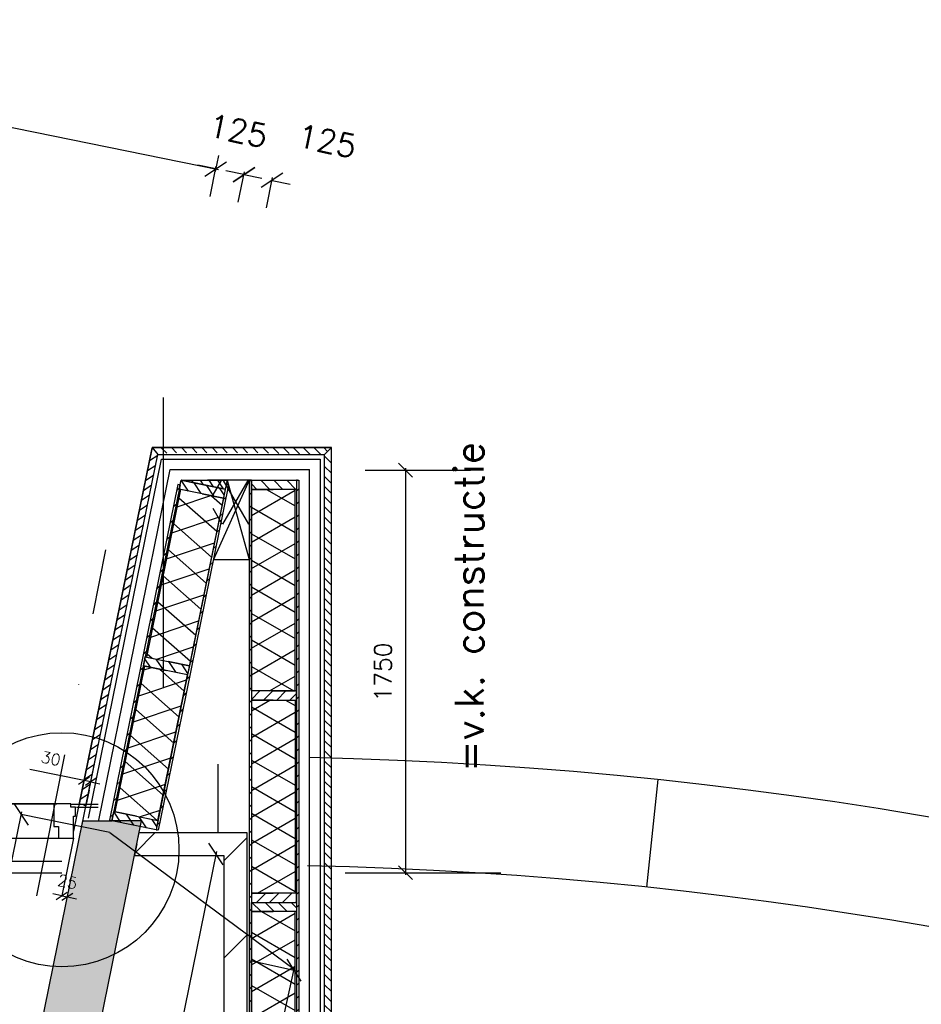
# Model space of a CAD drawing. Extents: x -84256 to 172857, y -58817 to 112048.
# Tile 87 of 90: x 40120 to 44040, y 93404 to 97686. Entities that reach past the tile are written whole.
import ezdxf

# ---------------------------------------------------------------- set-up
doc = ezdxf.new("R2010")
doc.units = 0
doc.header["$LTSCALE"] = 50
doc.header["$MEASUREMENT"] = 0
doc.header["$PDMODE"] = 3
doc.header["$PDSIZE"] = 0.001
doc.linetypes.add('DASHDOT', pattern=[25, 12.5, -6.25, 0, -6.25])
doc.layers.get('0').update_dxf_attribs({"linetype": 'CONTINUOUS'})
doc.layers.get('DEFPOINTS').update_dxf_attribs({"linetype": 'CONTINUOUS'})
for name, color, linetype in [('_BRANDCOMPART', 6, 'DASHDOT'), ('_DETAILNUMMERS', 4, 'CONTINUOUS'), ('A--01A1_ACEER', 1, 'CONTINUOUS'), ('A--A21--_F-23-', 9, 'CONTINUOUS'), ('A--A21--_F12--', 7, 'CONTINUOUS'), ('A--A21--_F123-', 9, 'CONTINUOUS'), ('A--A22--_F123-', 9, 'CONTINUOUS'), ('A--A25--_F-2--', 9, 'CONTINUOUS'), ('A--A42--_F-23-', 9, 'CONTINUOUS'), ('A--L21--', 3, 'CONTINUOUS'), ('A--L21--_F-2--', 7, 'CONTINUOUS'), ('A--L21--_F12--', 7, 'CONTINUOUS'), ('A--L22--_F-2--', 7, 'CONTINUOUS'), ('A--L22A2_BINNENWAND', 2, 'CONTINUOUS'), ('A--L22A4_BINNENWAND', 4, 'CONTINUOUS'), ('A--L25--', 7, 'CONTINUOUS'), ('A--L25--_F-23-', 7, 'CONTINUOUS'), ('A--L31--', 2, 'CONTINUOUS'), ('A--L31A1_BUITENKOZIJN', 1, 'CONTINUOUS'), ('A--L32--_F123-', 1, 'CONTINUOUS'), ('A--L42--', 7, 'CONTINUOUS'), ('A--L42--_F-23-', 7, 'CONTINUOUS'), ('A--M$1A-_F123-', 1, 'CONTINUOUS'), ('A--T01A-25_TEKST', 2, 'CONTINUOUS'), ('X--LR---_CP', 7, 'CONTINUOUS')]:
    doc.layers.add(name, color=color, linetype=linetype)
doc.layers.add('bruto vloeroppervlak', color=3, linetype='CONTINUOUS', plot=False)
doc.styles.add('ALFA-0_25', font='ROMANS')
doc.styles.add('HIEMSTRA', font='romans.shx')
doc.dimstyles.new('ALFA25', dxfattribs={"dimscale": 50, "dimtxt": 2.5, "dimasz": 2, "dimexe": 0.3, "dimexo": 0.3, "dimgap": 2, "dimtad": 1, "dimdec": 0, "dimzin": 0, "dimdsep": 46, "dimtxsty": 'HIEMSTRA', "dimblk1": 'OBLIQUE', "dimblk2": 'OBLIQUE', "dimsah": 1, "dimcen": 0.09, "dimdle": 0.3, "dimclrd": 1, "dimclre": 1, "dimclrt": 2, "dimadec": 0, "dimazin": 0, "dimtfac": 1, "dimtdec": 4, "dimtofl": 0, "dimtmove": 2, "dimatfit": 3, "dimldrblk": 'OBLIQUE', "dimfxl": 1, "dimtvp": 625, "dimtolj": 1, "dimtzin": 0, "dimarcsym": 0})
doc.dimstyles.new('BEILEN', dxfattribs={"dimscale": 40, "dimtxt": 2.5, "dimasz": 2, "dimexe": 0.3, "dimexo": 0.3, "dimgap": 2, "dimtad": 1, "dimdec": 0, "dimzin": 0, "dimdsep": 46, "dimtxsty": 'HIEMSTRA', "dimblk1": 'OBLIQUE', "dimblk2": 'OBLIQUE', "dimsah": 1, "dimcen": -0.09, "dimdle": 0.3, "dimse1": 1, "dimclrd": 2, "dimclre": 2, "dimclrt": 3, "dimadec": 0, "dimazin": 0, "dimtfac": 1, "dimtdec": 4, "dimtofl": 0, "dimtmove": 2, "dimatfit": 3, "dimldrblk": 'OBLIQUE', "dimfxl": 1, "dimtvp": 625, "dimtolj": 1, "dimtzin": 0, "dimarcsym": 0})
doc.dimstyles.get("Standard").update_dxf_attribs({"dimscale": 40, "dimtxt": 2.5, "dimasz": 2, "dimexe": 0.3, "dimexo": 0.3, "dimgap": 2, "dimtad": 0, "dimdec": 0, "dimzin": 0, "dimdsep": 46, "dimtxsty": 'HIEMSTRA', "dimblk1": 'OBLIQUE', "dimblk2": 'OBLIQUE', "dimsah": 1, "dimcen": -0.09, "dimdle": 0.3, "dimse1": 1, "dimclrd": 2, "dimclre": 2, "dimclrt": 3, "dimadec": 0, "dimazin": 0, "dimtfac": 1, "dimtdec": 4, "dimtix": 1, "dimtmove": 0, "dimatfit": 3, "dimldrblk": 'OBLIQUE', "dimfxl": 1, "dimtvp": 625, "dimtolj": 1, "dimtzin": 0, "dimarcsym": 0})
doc.dimstyles.new('STANDARD$0', dxfattribs={"dimscale": 50, "dimtxt": 2.5, "dimasz": 2, "dimexe": 2, "dimexo": 0, "dimgap": 2, "dimtad": 1, "dimdec": 0, "dimzin": 0, "dimdsep": 46, "dimtxsty": 'ALFA-0_25', "dimblk1": 'OBLIQUE', "dimblk2": 'OBLIQUE', "dimsah": 1, "dimcen": -3, "dimdle": 2, "dimclrd": 1, "dimclre": 1, "dimclrt": 2, "dimadec": 0, "dimazin": 0, "dimtfac": 0.666667, "dimtofl": 0, "dimtmove": 2, "dimatfit": 3, "dimldrblk": 'OBLIQUE', "dimfxl": 1, "dimtvp": 0.833333, "dimtolj": 1, "dimtzin": 0, "dimarcsym": 0})

# ---------------------------------------------------------------- blocks, each defined once
blk = doc.blocks.new('*U1138')
at = {"layer": 'A--A22--_F123-', "linetype": 'Continuous'}
h = blk.add_hatch(dxfattribs=at)
h.set_pattern_fill('ALFALINE', color=256, scale=300, style=0)
h.set_pattern_definition([(45, (-41057.13, -94101.7), (-212.132, 212.132), [])])
h.paths.add_polyline_path([(0, 0), (50, 50), (50, -5229.8), (0, -5229.8), (-50, -5229.8), (-50, -50)])
at = {"layer": 'A--L22--_F-2--', "color": 3, "linetype": 'Continuous'}
for points in [[(50, 50), (50, 50), (50, -5229.8), (0, -5229.8)], [(-50, -50), (-50, -50), (-50, -5229.8), (0, -5229.8)]]:
    blk.add_lwpolyline(points, dxfattribs=at)
blk = doc.blocks.new('*U1137')
at = {"layer": 'A--A22--_F123-', "linetype": 'Continuous'}
h = blk.add_hatch(dxfattribs=at)
h.set_pattern_fill('ALFALINE', color=256, scale=300, style=0)
h.set_pattern_definition([(45, (-40629.3, -94101.7), (-212.132, 212.132), [])])
h.paths.add_polyline_path([(0, 0), (-10.2, -50), (377.8, -50), (427.8, 0), (477.8, 50), (10.2, 50)])
at = {"layer": 'A--L22--_F-2--', "color": 3, "linetype": 'Continuous'}
for points in [[(0, 0), (10.2, 50), (477.8, 50), (477.8, 50)], [(0, 0), (-10.2, -50), (377.8, -50), (377.8, -50)]]:
    blk.add_lwpolyline(points, dxfattribs=at)
blk = doc.blocks.new('*U1106')
at = {"layer": 'A--A21--_F123-', "linetype": 'Continuous'}
blk.add_hatch(color=256, dxfattribs=at).paths.add_polyline_path([(0, 0), (-122.5, 25), (667.7, 3904.1), (795.3, 3904.1), (922.8, 3904.1), (122.5, -25)])
at = {"layer": 'A--A21--_F12--', "color": 8}
for points in [[(0, 0), (-122.5, 25), (795.3, 3904.1), (667.7, 3904.1)], [(795.3, 3904.1), (922.8, 3904.1), (0, 0), (122.5, -25)]]:
    blk.add_solid(points, dxfattribs=at)
at = {"layer": 'A--L21--_F12--', "color": 3, "linetype": 'Continuous'}
for points in [[(0, 0), (-122.5, 25), (667.7, 3904.1), (795.3, 3904.1)], [(0, 0), (122.5, -25), (922.8, 3904.1), (795.3, 3904.1)]]:
    blk.add_lwpolyline(points, dxfattribs=at)
blk = doc.blocks.new('_OBLIQUE')
at = {"color": 0, "linetype": 'ByBlock'}
blk.add_line((-0.5, -0.5), (0.5, 0.5), dxfattribs=at)
blk = doc.blocks.new('*D89')
at = {"layer": 'A--M$1A-_F123-', "color": 2, "lineweight": -2, "transparency": 16777216}
for p, q in [((38142.3, 97674), (38128.1, 97604.1)), ((38118.7, 97618.3), (40983.8, 97034.7)), ((40983.9, 97095.1), (40969.7, 97025.3))]:
    blk.add_line(p, q, dxfattribs=at)
at = {"layer": 'DEFPOINTS', "color": 0, "transparency": 16777216}
for p in [(38144.7, 97685.8), (40986.3, 97106.9), (40972.1, 97037.1)]:
    blk.add_point(p, dxfattribs=at)
at = {"layer": 'A--M$1A-_F123-', "color": 2, "lineweight": -2, "transparency": 16777216, "xscale": 80, "yscale": 80, "zscale": 80}
for p, rotation in [((38130.4, 97615.9), 168.4862903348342), ((40972.1, 97037.1), 348.4862903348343)]:
    blk.add_blockref('_OBLIQUE', p, dxfattribs=dict(at, rotation=rotation))
at = {"layer": 'A--M$1A-_F123-', "color": 3, "transparency": 16777216, "insert": (39577.2, 97453.9), "char_height": 100, "attachment_point": 5, "rotation": 348.4863, "style": 'HIEMSTRA'}
blk.add_mtext('\\A1;2900', dxfattribs=at)
blk = doc.blocks.new('*D90')
at = {"layer": 'A--M$1A-_F123-', "color": 2, "lineweight": -2, "transparency": 16777216}
for p, q in [((40972.1, 97037.1), (40893.7, 97053)), ((40947.7, 96917.1), (40974.5, 97048.8)), ((41070.1, 96892.1), (41097, 97023.9)), ((41094.6, 97012.1), (41173, 96996.1))]:
    blk.add_line(p, q, dxfattribs=at)
at = {"layer": 'DEFPOINTS', "color": 0, "transparency": 16777216}
for p in [(41094.6, 97012.1), (40945.3, 96905.3), (41067.7, 96880.4)]:
    blk.add_point(p, dxfattribs=at)
at = {"layer": 'A--M$1A-_F123-', "color": 2, "lineweight": -2, "transparency": 16777216, "xscale": 80, "yscale": 80, "zscale": 80}
for p, rotation in [((40972.1, 97037.1), 348.4862903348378), ((41094.6, 97012.1), 168.4862903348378)]:
    blk.add_blockref('_OBLIQUE', p, dxfattribs=dict(at, rotation=rotation))
at = {"layer": 'A--M$1A-_F123-', "color": 3, "transparency": 16777216, "insert": (41069.7, 97202.9), "char_height": 100, "attachment_point": 5, "rotation": 348.4863, "style": 'HIEMSTRA'}
blk.add_mtext('\\A1;125', dxfattribs=at)
blk = doc.blocks.new('*D225')
at = {"color": 2, "linetype": 'ByBlock', "transparency": 16777216}
for p, q in [((41123.9, 93594.9), (41324.3, 93550.6)), ((40214.1, 88593.5), (41315.2, 93564.9))]:
    blk.add_line(p, q, dxfattribs=at)
at = {"layer": 'DEFPOINTS', "color": 0, "linetype": 'ByBlock', "transparency": 16777216}
for p in [(41112.2, 93597.5), (41312.6, 93553.2), (40016.3, 88649.6)]:
    blk.add_point(p, dxfattribs=at)
at = {"color": 2, "linetype": 'ByBlock', "transparency": 16777216, "xscale": 80, "yscale": 80, "zscale": 80}
for p, rotation in [((41312.6, 93553.2), 77.51168052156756), ((40216.7, 88605.2), 257.5116805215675)]:
    blk.add_blockref('_OBLIQUE', p, dxfattribs=dict(at, rotation=rotation))
at = {"color": 3, "linetype": 'ByBlock', "transparency": 16777216, "insert": (40637.7, 91107.3), "char_height": 100, "attachment_point": 5, "rotation": 77.5117, "style": 'HIEMSTRA'}
blk.add_mtext('\\A1;5068', dxfattribs=at)
blk = doc.blocks.new('*D226')
at = {"color": 2, "linetype": 'ByBlock', "transparency": 16777216}
for p, q in [((40975.5, 94069.5), (40515, 91808.9)), ((40412.7, 91842), (40529.2, 91818.2))]:
    blk.add_line(p, q, dxfattribs=at)
at = {"layer": 'DEFPOINTS', "color": 0, "linetype": 'ByBlock', "transparency": 16777216}
for p in [(40856.6, 94081.5), (40400.9, 91844.4), (40517.4, 91820.6)]:
    blk.add_point(p, dxfattribs=at)
at = {"color": 2, "linetype": 'ByBlock', "transparency": 16777216, "xscale": 80, "yscale": 80, "zscale": 80}
for p, rotation in [((40973.1, 94057.7), 78.48629033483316), ((40517.4, 91820.6), 258.4862903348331)]:
    blk.add_blockref('_OBLIQUE', p, dxfattribs=dict(at, rotation=rotation))
at = {"color": 3, "linetype": 'ByBlock', "transparency": 16777216, "insert": (40617.9, 92965.1), "char_height": 100, "attachment_point": 5, "rotation": 78.4863, "style": 'HIEMSTRA'}
blk.add_mtext('\\A1;2283', dxfattribs=at)
blk = doc.blocks.new('*D231')
at = {"layer": 'A--M$1A-_F123-', "color": 2, "lineweight": -2, "transparency": 16777216}
for p, q in [((41094.6, 97012.1), (41016.2, 97028.1)), ((41070.1, 96892.1), (41097, 97023.9)), ((41192.6, 96867.2), (41219.5, 96998.9)), ((41217.1, 96987.2), (41295.5, 96971.2))]:
    blk.add_line(p, q, dxfattribs=at)
at = {"layer": 'DEFPOINTS', "color": 0, "transparency": 16777216}
for p in [(41094.6, 97012.1), (41067.7, 96880.4), (41190.2, 96855.4)]:
    blk.add_point(p, dxfattribs=at)
at = {"layer": 'A--M$1A-_F123-', "color": 2, "lineweight": -2, "transparency": 16777216, "xscale": 80, "yscale": 80, "zscale": 80}
for p, rotation in [((41094.6, 97012.1), 348.4862903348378), ((41217.1, 96987.2), 168.4862903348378)]:
    blk.add_blockref('_OBLIQUE', p, dxfattribs=dict(at, rotation=rotation))
at = {"layer": 'A--M$1A-_F123-', "color": 3, "transparency": 16777216, "insert": (41456.2, 97158.1), "char_height": 100, "attachment_point": 5, "rotation": 348.4863, "style": 'HIEMSTRA'}
blk.add_mtext('\\A1;125', dxfattribs=at)
blk = doc.blocks.new('*D377')
at = {"layer": 'A--M$1A-_F123-', "color": 2, "linetype": 'Continuous', "lineweight": -2, "transparency": 16777216}
for p, q in [((39339.3, 90364.2), (40129.2, 94241.9)), ((40115.1, 94232.5), (40115.1, 94232.5))]:
    blk.add_line(p, q, dxfattribs=at)
at = {"layer": 'DEFPOINTS', "color": 0, "linetype": 'Continuous', "transparency": 16777216}
for p in [(40126.8, 94230.1), (40126.8, 94230.1), (39341.7, 90376)]:
    blk.add_point(p, dxfattribs=at)
at = {"layer": 'A--M$1A-_F123-', "color": 2, "linetype": 'Continuous', "lineweight": -2, "transparency": 16777216, "xscale": 80, "yscale": 80, "zscale": 80}
for p, rotation in [((40126.8, 94230.1), 78.48629033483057), ((39341.7, 90376), 258.4862903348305)]:
    blk.add_blockref('_OBLIQUE', p, dxfattribs=dict(at, rotation=rotation))
at = {"layer": 'A--M$1A-_F123-', "color": 3, "linetype": 'Continuous', "transparency": 16777216, "insert": (39606.9, 92329), "char_height": 100, "attachment_point": 5, "rotation": 78.4863, "style": 'HIEMSTRA'}
blk.add_mtext('\\A1;3933', dxfattribs=at)
blk = doc.blocks.new('*D385')
at = {"layer": 'A--M$1A-_F123-', "color": 1, "linetype": 'Continuous', "lineweight": -2, "transparency": 16777216}
for p, q in [((40302.7, 93876.1), (40263.5, 93884.1)), ((40302.7, 93876.1), (40327.2, 93871.1)), ((40326.7, 93868.7), (40328.4, 93877)), ((40327.2, 93871.1), (40366.4, 93863.1))]:
    blk.add_line(p, q, dxfattribs=at)
at = {"layer": 'DEFPOINTS', "color": 0, "linetype": 'Continuous', "transparency": 16777216}
for p in [(40301, 93867.8), (40325.5, 93862.8), (40327.2, 93871.1)]:
    blk.add_point(p, dxfattribs=at)
at = {"layer": 'A--M$1A-_F123-', "color": 1, "linetype": 'Continuous', "lineweight": -2, "transparency": 16777216, "xscale": 40, "yscale": 40, "zscale": 40}
for p, rotation in [((40302.7, 93876.1), 348.4862903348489), ((40327.2, 93871.1), 168.486290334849)]:
    blk.add_blockref('_OBLIQUE', p, dxfattribs=dict(at, rotation=rotation))
at = {"layer": 'A--M$1A-_F123-', "color": 2, "linetype": 'Continuous', "transparency": 16777216, "insert": (40327.9, 93937.3), "char_height": 50, "attachment_point": 5, "rotation": 348.4863, "style": 'HIEMSTRA'}
blk.add_mtext('\\A1;25', dxfattribs=at)
blk = doc.blocks.new('*D386')
at = {"layer": 'A--M$1A-_F123-', "color": 1, "linetype": 'Continuous', "lineweight": -2, "transparency": 16777216}
for p, q in [((40399.7, 94377.4), (40163.6, 94425.5)), ((40429.1, 94371.4), (40399.7, 94377.4)), ((40422.3, 94337.8), (40430.3, 94377.3)), ((40429.1, 94371.4), (40468.3, 94363.4))]:
    blk.add_line(p, q, dxfattribs=at)
at = {"layer": 'DEFPOINTS', "color": 0, "linetype": 'Continuous', "transparency": 16777216}
for p in [(40429.1, 94371.4), (40391.7, 94337.9), (40421.1, 94331.9)]:
    blk.add_point(p, dxfattribs=at)
at = {"layer": 'A--M$1A-_F123-', "color": 1, "linetype": 'Continuous', "lineweight": -2, "transparency": 16777216, "xscale": 40, "yscale": 40, "zscale": 40}
for p, rotation in [((40399.7, 94377.4), 348.4862903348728), ((40429.1, 94371.4), 168.4862903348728)]:
    blk.add_blockref('_OBLIQUE', p, dxfattribs=dict(at, rotation=rotation))
at = {"layer": 'A--M$1A-_F123-', "color": 2, "linetype": 'Continuous', "transparency": 16777216, "insert": (40255.4, 94473.1), "char_height": 50, "attachment_point": 5, "rotation": 348.4863, "style": 'HIEMSTRA'}
blk.add_mtext('\\A1;30', dxfattribs=at)
blk = doc.blocks.new('*U954')
at = {"layer": 'A--A42--_F-23-', "linetype": 'Continuous'}
h = blk.add_hatch(dxfattribs=at)
h.set_pattern_fill('ALFALINE', color=256, scale=40, style=0)
h.set_pattern_definition([(45, (-40812.546, -95663.626), (-28.284271, 28.284271), [])])
h.paths.add_polyline_path([(0, 0), (4.9, -1), (-291.8, -1460.8), (-296.7, -1459.8), (-301.6, -1458.8), (-4.9, 1)])
at = {"layer": 'A--L42--_F-23-', "color": 2, "linetype": 'Continuous'}
for points in [[(0, 0), (-4.9, 1), (-301.6, -1458.8), (-296.7, -1459.8)], [(0, 0), (4.9, -1), (-291.8, -1460.8), (-296.7, -1459.8)]]:
    blk.add_lwpolyline(points, dxfattribs=at)
blk = doc.blocks.new('*U953')
at = {"layer": 'A--A42--_F-23-', "linetype": 'Continuous'}
h = blk.add_hatch(dxfattribs=at)
h.set_pattern_fill('ALFALINE', color=256, scale=40, style=0)
h.set_pattern_definition([(45, (-40819.944, -94664.373), (-28.284271, 28.284271), [])])
h.paths.add_polyline_path([(0, 0), (4.9, -1), (-97.3, -502.7), (-102.2, -501.7), (-107.1, -500.7), (-4.9, 1)])
at = {"layer": 'A--L42--_F-23-', "color": 2, "linetype": 'Continuous'}
for points in [[(-4.9, 1), (-4.9, 1), (-107.1, -500.7), (-102.2, -501.7)], [(4.9, -1), (4.9, -1), (-97.3, -502.7), (-102.2, -501.7)]]:
    blk.add_lwpolyline(points, dxfattribs=at)
blk = doc.blocks.new('NH40_196')
at = {"layer": 'A--A25--_F-2--'}
h = blk.add_hatch(dxfattribs=at)
h.set_pattern_fill('ALFALINE', color=256, scale=40, style=0, pattern_type=2)
h.set_pattern_definition([(45, (-6, 0), (-28.284, 28.284), [])])
h.paths.add_polyline_path([(0, 0), (0, 196), (40, 196), (40, 0)])
at = {"layer": 'A--L25--_F-23-', "color": 2, "linetype": 'Continuous'}
blk.add_lwpolyline([(0, 0), (0, 196), (40, 196), (40, 0)], close=True, dxfattribs=at)
at = {"layer": 'X--LR---_CP'}
for p in [(0, 0), (0, 0), (40, 0)]:
    blk.add_point(p, dxfattribs=at)
blk = doc.blocks.new('*U952')
at = {"layer": 'A--A21--_F-23-', "linetype": 'Continuous'}
h = blk.add_hatch(dxfattribs=at)
h.set_pattern_fill('ALFAISO', color=256, scale=100, angle=78.4826, style=0)
h.set_pattern_definition([(138.483, (48.99, -9.98), (-66.285, -74.875), []), (198.483, (48.99, -9.98), (31.702, -94.842), [])])
h.paths.add_polyline_path([(0, 0), (-93.1, 19), (36.1, 653.1), (129.2, 634.1), (222.3, 615.2), (93.1, -19)])
at = {"layer": 'A--L21--_F-2--', "color": 2, "linetype": 'Continuous'}
for points in [[(0, 0), (-93.1, 19), (36.1, 653.1), (129.2, 634.1)], [(0, 0), (93.1, -19), (222.3, 615.2), (129.2, 634.1)]]:
    blk.add_lwpolyline(points, dxfattribs=at)
blk = doc.blocks.new('*U951')
at = {"layer": 'A--A21--_F-23-', "linetype": 'Continuous'}
h = blk.add_hatch(dxfattribs=at)
h.set_pattern_fill('ALFAISO', color=256, scale=100, angle=258.5468, style=0)
h.set_pattern_definition([(318.547, (-49, 9.93), (66.201, 74.95), []), (18.547, (-49, 9.93), (-31.808, 94.806), [])])
h.paths.add_polyline_path([(0, 0), (93.1, -18.9), (-54.6, -748), (-147.7, -729.2), (-240.8, -710.3), (-93.1, 18.9)])
at = {"layer": 'A--L21--_F-2--', "color": 2, "linetype": 'Continuous'}
for points in [[(0, 0), (-93.1, 18.9), (-240.8, -710.3), (-147.7, -729.2)], [(0, 0), (93.1, -18.9), (-54.6, -748), (-147.7, -729.2)]]:
    blk.add_lwpolyline(points, dxfattribs=at)
blk = doc.blocks.new('*U950')
at = {"layer": 'A--A42--_F-23-', "linetype": 'Continuous'}
h = blk.add_hatch(dxfattribs=at)
h.set_pattern_fill('ALFALINE', color=256, scale=40, style=0)
h.set_pattern_definition([(45, (-41022.78, -95663.626), (-28.284271, 28.284271), [])])
h.paths.add_polyline_path([(0, 0), (4.9, -1), (-197.9, -1000.2), (-202.8, -999.3), (-207.7, -998.3), (-4.9, 1)])
at = {"layer": 'A--L42--_F-23-', "color": 2, "linetype": 'Continuous'}
for points in [[(0, 0), (-4.9, 1), (-207.7, -998.3), (-207.7, -998.3)], [(0, 0), (4.9, -1), (-197.9, -1000.2), (-197.9, -1000.2)]]:
    blk.add_lwpolyline(points, dxfattribs=at)
blk = doc.blocks.new('*U949')
at = {"layer": 'A--A42--_F-23-', "linetype": 'Continuous'}
h = blk.add_hatch(dxfattribs=at)
h.set_pattern_fill('ALFALINE', color=256, scale=40, style=0)
h.set_pattern_definition([(45, (-41328.13, -95683.447), (-28.284271, 28.284271), [])])
h.paths.add_polyline_path([(0, 0), (5, 0), (5, -5426.7), (0, -5426.7), (-5, -5426.7), (-5, 0)])
at = {"layer": 'A--L42--_F-23-', "color": 2, "linetype": 'Continuous'}
for points in [[(0, 0), (-5, 0), (-5, -5426.7), (0, -5426.7)], [(0, 0), (5, 0), (5, -5426.7), (0, -5426.7)]]:
    blk.add_lwpolyline(points, dxfattribs=at)
blk = doc.blocks.new('*U948')
at = {"layer": 'A--A42--_F-23-', "linetype": 'Continuous'}
h = blk.add_hatch(dxfattribs=at)
h.set_pattern_fill('ALFALINE', color=256, scale=40, style=0)
h.set_pattern_definition([(45, (-41122.13, -95683.447), (-28.284271, 28.284271), [])])
h.paths.add_polyline_path([(0, 0), (5, 0), (5, -5426.6), (0, -5426.6), (-5, -5426.6), (-5, 0)])
at = {"layer": 'A--L42--_F-23-', "color": 2, "linetype": 'Continuous'}
for points in [[(0, 0), (-5, 0), (-5, -5426.6), (0, -5426.6)], [(0, 0), (5, 0), (5, -5426.6), (0, -5426.6)]]:
    blk.add_lwpolyline(points, dxfattribs=at)
blk = doc.blocks.new('*U944')
at = {"layer": 'A--A21--_F-23-', "linetype": 'Continuous'}
h = blk.add_hatch(dxfattribs=at)
h.set_pattern_fill('ALFAISO', color=256, scale=100, angle=90, style=0)
h.set_pattern_definition([(150, (50, -3e-15), (-50, -86.603), []), (210, (50, -3e-15), (50, -86.603), [])])
h.paths.add_polyline_path([(0, 0), (-95, 0), (-95, 833), (0, 833), (95, 833), (95, 0)])
at = {"layer": 'A--L21--_F-2--', "color": 2, "linetype": 'Continuous'}
for points in [[(0, 0), (-95, 0), (-95, 833), (0, 833)], [(0, 0), (95, 0), (95, 833), (0, 833)]]:
    blk.add_lwpolyline(points, dxfattribs=at)
blk = doc.blocks.new('*U943')
at = {"layer": 'A--A21--_F-23-', "linetype": 'Continuous'}
h = blk.add_hatch(dxfattribs=at)
h.set_pattern_fill('ALFAISO', color=256, scale=100, angle=89.9949, style=0)
h.set_pattern_definition([(149.995, (50, -0.004), (-50.008, -86.598), []), (209.995, (50, -0.004), (49.992, -86.607), [])])
h.paths.add_polyline_path([(0, 0), (-95, 0), (-94.9, 876.6), (0.1, 876.6), (95.1, 876.6), (95, 0)])
at = {"layer": 'A--L21--_F-2--', "color": 2, "linetype": 'Continuous'}
for points in [[(0, 0), (-95, 0), (-94.9, 876.6), (0.1, 876.6)], [(0, 0), (95, 0), (95.1, 876.6), (0.1, 876.6)]]:
    blk.add_lwpolyline(points, dxfattribs=at)
blk = doc.blocks.new('*D422')
at = {"layer": 'A--M$1A-_F123-', "color": 1, "linetype": 'Continuous', "lineweight": -2, "transparency": 16777216}
for p, q in [((41797, 95735.7), (41797, 93967.7)), ((41535.4, 93976.7), (41806, 93976.7))]:
    blk.add_line(p, q, dxfattribs=at)
at = {"layer": 'DEFPOINTS', "color": 0, "linetype": 'Continuous', "transparency": 16777216}
for p in [(41526.4, 95726.7), (41526.4, 93976.7), (41797, 93976.7)]:
    blk.add_point(p, dxfattribs=at)
at = {"layer": 'A--M$1A-_F123-', "color": 1, "linetype": 'Continuous', "lineweight": -2, "transparency": 16777216, "xscale": 60, "yscale": 60, "zscale": 60}
for p, rotation in [((41797, 95726.7), 90), ((41797, 93976.7), 270)]:
    blk.add_blockref('_OBLIQUE', p, dxfattribs=dict(at, rotation=rotation))
at = {"layer": 'A--M$1A-_F123-', "color": 2, "linetype": 'Continuous', "transparency": 16777216, "insert": (41699.5, 94849), "char_height": 75, "attachment_point": 5, "rotation": 90, "style": 'ALFA-0_25'}
blk.add_mtext('\\A1;1750', dxfattribs=at)
blk = doc.blocks.new('*U939')
at = {"layer": 'A--A21--_F-23-', "linetype": 'Continuous'}
h = blk.add_hatch(dxfattribs=at)
h.set_pattern_fill('ALFAISO', color=256, scale=100, angle=270.0052, style=0)
h.set_pattern_definition([(330.005, (-50, -0.005), (49.992, 86.607), []), (30.005, (-50, -0.005), (-50.008, 86.598), [])])
h.paths.add_polyline_path([(0, 0), (95, 0), (95.1, -839.4), (0.1, -839.4), (-94.9, -839.4), (-95, 0)])
at = {"layer": 'A--L21--_F-2--', "color": 2, "linetype": 'Continuous'}
for points in [[(0, 0), (-95, 0), (-94.9, -839.4), (0.1, -839.4)], [(0, 0), (95, 0), (95.1, -839.4), (0.1, -839.4)]]:
    blk.add_lwpolyline(points, dxfattribs=at)

msp = doc.modelspace()

# ---------------------------------------------------------------- hatches: boundary and pattern name
at = {"layer": 'A--01A1_ACEER', "linetype": 'Continuous'}
h = msp.add_hatch(dxfattribs=at)
h.set_pattern_fill('ANSI31', color=256, scale=250, angle=90, style=0)
h.paths.add_polyline_path([(40782.1, 95823.4), (40696.3, 95825.4), (40720.8, 95795.4), (40776, 95803)])
h.paths.add_polyline_path([(40982.2, 95823.4), (40782.1, 95823.4), (40776, 95803), (40982.2, 95803)])
h.paths.add_polyline_path([(41117.1, 95823.4), (40982.2, 95823.4), (40982.2, 95803), (41117.1, 95803)])
h.paths.add_polyline_path([(41475.1, 95825.4), (41117.1, 95823.4), (41117.1, 95803), (41445.1, 95795.4)])
h = msp.add_hatch(dxfattribs=at)
h.set_pattern_fill('ANSI31', color=256, scale=250, angle=258.49, style=0)
h.set_pattern_definition([(33.48258, (38425.89, 59542.588), (17.240107, -26.064175), [])])
h.paths.add_polyline_path([(40407.9, 94267.3), (40720.8, 95795.6), (40691.4, 95801.6), (40378.5, 94273.3)])
h = msp.add_hatch(dxfattribs=at)
h.set_pattern_fill('ANSI31', color=256, scale=250, angle=90, style=0)
h.set_pattern_definition([(135, (36452.452, 57160.74), (-22.097087, -22.097087), [])])
h.paths.add_polyline_path([(41445.1, 90427.7), (41445.1, 95795.4), (41475.1, 95795.4), (41475.1, 90427.7)])
h = msp.add_hatch(dxfattribs=at)
h.set_pattern_fill('ANSI31', color=256, scale=250, angle=258.49, style=0)
h.set_pattern_definition([(303.49, (-2122.97, -3123.85), (26.061942, 17.243482), [])])
h.paths.add_polyline_path([(41021.6, 95683.4), (40963.5, 95683.4), (40957.9, 95655.7), (41013.8, 95644.3)])
h.paths.add_polyline_path([(40963.5, 95683.4), (40822.5, 95683.4), (40822.5, 95683.3), (40957.9, 95655.7)])
at = {"layer": 'A--A21--_F-23-'}
h = msp.add_hatch(dxfattribs=at)
h.set_pattern_fill('ALFAISO', color=256, scale=100, angle=179.9714, style=0, pattern_type=2)
h.set_pattern_definition([(239.971, (41117.11, 95289.86), (86.578, -50.043), []), (299.971, (41117.11, 95289.86), (86.628, 49.957), [])])
h.paths.add_polyline_path([(41117.1, 95587.4), (41117, 95492.4), (40961.6, 95492.4), (40961.6, 95587.4), (40961.7, 95682.4), (41117.1, 95682.4)])

# ---------------------------------------------------------------- linework, layer by layer
at = {"layer": '_BRANDCOMPART'}
msp.add_lwpolyline([(37866.8, 95780.1), (36480, 88971.9), (39218.8, 88971.9), (40494.1, 95381.1)], dxfattribs=at)
at = {"layer": '_DETAILNUMMERS'}
msp.add_circle((40303.5, 94076.4), 508.9, dxfattribs=at)
at = {"layer": 'A--01A1_ACEER', "linetype": 'Continuous'}
for p, q in [((40745.1, 94779.4, -0.3), (40745.1, 96042.8, -0.3)), ((40696.3, 95825.4, -0.6), (40720.8, 95795.4, -0.5)), ((41475.1, 95825.4, -0.4), (41445.1, 95795.4, -0.4)), ((41621.9, 95726.7), (42079.8, 95726.7)), ((41127.1, 95683.4), (40936.7, 95683.4)), ((41117.1, 95683.4), (40961.9, 95338.7)), ((41021.7, 95683.4), (41117.1, 95338.7)), ((40982.2, 94151.7), (40982.2, 94448.1)), ((40421.8, 94335.3, 0), (40407.9, 94267.3)), ((41556, 93976.7), (42034.1, 93976.7)), ((41621.9, 93976.7), (42079.8, 93976.7)), ((41679.9, 93976.7), (42212, 93976.7))]:
    msp.add_line(p, q, dxfattribs=at)
at = {"layer": 'A--L21--'}
for p, q in [((40378.5, 94273.3), (40696.1, 95824.3, -0.5)), ((40696.3, 95825.4, -0.5), (41475.1, 95825.4, -0.4)), ((41475.1, 90366.3, 0), (41475.1, 95825.4, -0.4)), ((40407.9, 94267.3), (40720.8, 95795.4, -0.6)), ((40720.8, 95795.4, -0.5), (41445.1, 95795.4, -0.4)), ((41445.1, 90374.4, 0), (41445.1, 95795.4, -0.4))]:
    msp.add_line(p, q, dxfattribs=at)
at = {"layer": 'A--L21--_F-2--', "color": 2, "linetype": 'Continuous'}
msp.add_lwpolyline([(40822.5, 95683.3), (41021.7, 95683.4), (41013.7, 95644.3), (40824, 95683)], close=True, dxfattribs=at)
at = {"layer": 'A--L22A2_BINNENWAND', "color": 2, "linetype": 'Continuous'}
for p, q in [((40418.9, 94213.5), (40737.1, 95775.4, -0.5)), ((40737.1, 95775.4), (41425.8, 95775.4)), ((41425.8, 95775.4), (41425.1, 90379.7)), ((40463.9, 94204.4), (40774.7, 95729.4, -0.5)), ((40774.7, 95729.4), (41379.1, 95729.4)), ((41379.1, 90392.1), (41379.1, 95729.4)), ((40961.9, 95338.7), (41117.1, 95338.7))]:
    msp.add_line(p, q, dxfattribs=at)
at = {"layer": 'A--L22A4_BINNENWAND', "linetype": 'Continuous'}
for radius, start, end in [(18335, 50.68963, 88.75951), (17865, 51.59525, 88.75168)]:
    msp.add_arc((40982.2, 76146.4), radius, start, end, dxfattribs=at)
at = {"layer": 'A--L31--', "color": 2, "linetype": 'Continuous'}
for p, q in [((40460.8, 94273.3), (40366.8, 94273.3)), ((40366.8, 94261.3), (40460.8, 94261.3))]:
    msp.add_line(p, q, dxfattribs=at)
msp.add_lwpolyline([(40267.7, 94276.3), (40267.7, 94177.3), (40288.7, 94177.3), (40288.7, 94126.3), (40353.7, 94126.3), (40353.7, 94222.3), (40362.7, 94222.3), (40362.7, 94261.3), (40342.7, 94261.3), (40342.7, 94276.3)], close=True, dxfattribs=at)
at = {"layer": 'A--L31A1_BUITENKOZIJN'}
for p, q in [((31994.8, 94277.9), (40281.8, 94276.3)), ((31973.7, 94127.9), (40302.8, 94126.3)), ((39189.6, 94026.5), (40302.8, 94026.3)), ((39189.6, 93976.5), (40302.7, 93976.3))]:
    msp.add_line(p, q, dxfattribs=at)
at = {"layer": 'A--L32--_F123-', "color": 1}
msp.add_line((42893.6, 94381.5), (42844.6, 93914.1), dxfattribs=at)
at = {"layer": 'A--M$1A-_F123-', "linetype": 'Continuous'}
for p, q in [((40354.9, 94157.7), (40427.1, 94512)), ((40384.3, 94151.7), (40456.5, 94506)), ((40511.9, 94151.7), (40126.8, 94230.1)), ((40511.9, 94151.7), (41313.4, 93556.6)), ((40353.7, 94126.7), (40302.7, 93876.1))]:
    msp.add_line(p, q, dxfattribs=at)
at = {"layer": 'bruto vloeroppervlak'}
msp.add_lwpolyline([(48085.1, 69414.3), (48088.4, 88365.4), (48085.5, 88487.1), (41478.2, 90257.8), (41475.1, 90366.3), (41475.1, 95825.4), (40696.3, 95825.4), (40378.5, 94273.3), (40342.7, 94273.3), (40342.7, 94276.3), (31921.8, 94276.8), (31921.8, 94273.8), (31353, 94273.8), (31186.4, 93456.1), (31450, 93402.4), (30475.9, 88620.5), (30212.3, 88674.2), (30108.6, 88164.8), (30372.2, 88111.1), (29398.1, 83329.2), (29134.5, 83382.9), (29030.7, 82873.4), (29294.3, 82819.7), (28320.2, 78037.8)], dxfattribs=at)

# ---------------------------------------------------------------- block references
at = {"layer": 'A--L21--', "linetype": 'Continuous'}
for name, p in [('*U951', (40912.6, 95624.3, -0.4)), ('*U943', (41222.1, 94766.8)), ('*U952', (40627.7, 94221.9, -0.4)), ('*U939', (41222.1, 94726.9)), ('*U1106', (39726.8, 90297.5)), ('*U1137', (40629.3, 94101.7)), ('*U1138', (41057.1, 94101.7)), ('*U944', (41222.1, 92974.5))]:
    msp.add_blockref(name, p, dxfattribs=at)
at = {"layer": 'A--L25--'}
for p, rotation in [((41005.8, 95605.1, 0.4), 78.48258066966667), ((41127.2, 95683.5), 269.9925806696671), ((40850, 94837, -0.4), 78.48258066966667), ((40712.8, 94163.7), 78.48258066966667), ((41127.1, 93847.5, 0), 270)]:
    msp.add_blockref('NH40_196', p, dxfattribs=dict(at, rotation=rotation))
at = {"layer": 'A--L25--', "xscale": -1, "rotation": 269.9925806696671}
for p in [(41127.2, 94726.9, 0), (41127.1, 93847.5, 0)]:
    msp.add_blockref('NH40_196', p, dxfattribs=at)
at = {"layer": 'A--L42--'}
for name, p in [('*U954', (40812.5, 95663.6)), ('*U948', (41122.1, 95683.4)), ('*U949', (41328.1, 95683.4)), ('*U953', (40819.9, 94664.4, -0.4))]:
    msp.add_blockref(name, p, dxfattribs=at)
at = {"layer": 'A--L42--', "linetype": 'Continuous'}
msp.add_blockref('*U950', (41022.8, 95663.6), dxfattribs=at)

# ---------------------------------------------------------------- texts
at = {"layer": 'A--T01A-25_TEKST', "style": 'HIEMSTRA'}
msp.add_text('=v.k. constructie', height=125, rotation=90, dxfattribs=at).set_placement((42136.7, 94413.4))

# ---------------------------------------------------------------- dimensions: what is measured, and where the dimension line sits
at = {"layer": 'A--M$1A-_F123-'}
for p1, p2, distance, picture, middle in [((38144.7, 97685.8), (40986.3, 97106.9), -71.3, '*D89', (39577.2, 97453.9)), ((40945.3, 96905.3), (41067.7, 96880.4), 134.4, '*D90', (41069.7, 97202.9))]:
    dim = msp.add_aligned_dim(p1=p1, p2=p2, distance=distance, dimstyle='ALFA25', override={"dimscale": 40, "dimclrd": 2, "dimclre": 2, "dimclrt": 3}, dxfattribs=at)
    dim.commit()
    dim.dimension.update_dxf_attribs({"geometry": picture, "text_midpoint": middle})
dim = msp.add_linear_dim(base=(41094.6, 97012.1), p1=(41190.2, 96855.4), p2=(41067.7, 96880.4), angle=168.4863, dimstyle='ALFA25', override={"dimscale": 40, "dimclrd": 2, "dimclre": 2, "dimclrt": 3}, dxfattribs=at)
dim.commit()
dim.dimension.update_dxf_attribs({"geometry": '*D231', "text_midpoint": (41456.2, 97158.1), "dimtype": 161})
at = {"layer": 'A--M$1A-_F123-', "linetype": 'Continuous'}
for base, p1, p2, angle, dimstyle, override, picture, middle, dimtype in [((41797, 93976.7), (41526.4, 95726.7), (41526.4, 93976.7), 90, 'STANDARD$0', {"dimscale": 30, "dimexe": 0.3, "dimexo": 0.3, "dimcen": -0.09, "dimdle": 0.3, "dimse1": 1, "dimtix": 1, "dimtofl": 1, "dimtmove": 0, "dimtvp": 625}, '*D422', (41797, 94849), 160), ((40429.1, 94371.4), (40391.7, 94337.9), (40421.1, 94331.9), 348.4863, 'Standard', {"dimscale": 20, "dimtad": 1, "dimclrd": 1, "dimclre": 1, "dimclrt": 2}, '*D386', (40242.4, 94409.4), 161)]:
    dim = msp.add_linear_dim(base=base, p1=p1, p2=p2, angle=angle, dimstyle=dimstyle, override=override, dxfattribs=at)
    dim.commit()
    dim.dimension.update_dxf_attribs({"geometry": picture, "text_midpoint": middle, "dimtype": dimtype})
for p1, p2, distance, override, picture, middle in [((39341.7, 90376), (40126.8, 94230.1), 0, {"dimtad": 1}, '*D377', (39606.9, 92329)), ((40301, 93867.8), (40325.5, 93862.8), 8.5, {"dimscale": 20, "dimtad": 1, "dimclrd": 1, "dimclre": 1, "dimclrt": 2}, '*D385', (40327.9, 93937.3))]:
    dim = msp.add_aligned_dim(p1=p1, p2=p2, distance=distance, dimstyle='Standard', override=override, dxfattribs=at)
    dim.commit()
    dim.dimension.update_dxf_attribs({"geometry": picture, "text_midpoint": middle})
for p1, p2, distance, picture, middle in [((40856.6, 94081.5), (40400.9, 91844.4), 118.9, '*D226', (40617.9, 92965.1)), ((40016.3, 88649.6), (41112.2, 93597.5), -205.3, '*D225', (40637.7, 91107.3))]:
    dim = msp.add_aligned_dim(p1=p1, p2=p2, distance=distance, dimstyle='BEILEN', dxfattribs=at)
    dim.commit()
    dim.dimension.update_dxf_attribs({"geometry": picture, "text_midpoint": middle})

doc.saveas('drawing.dxf')
